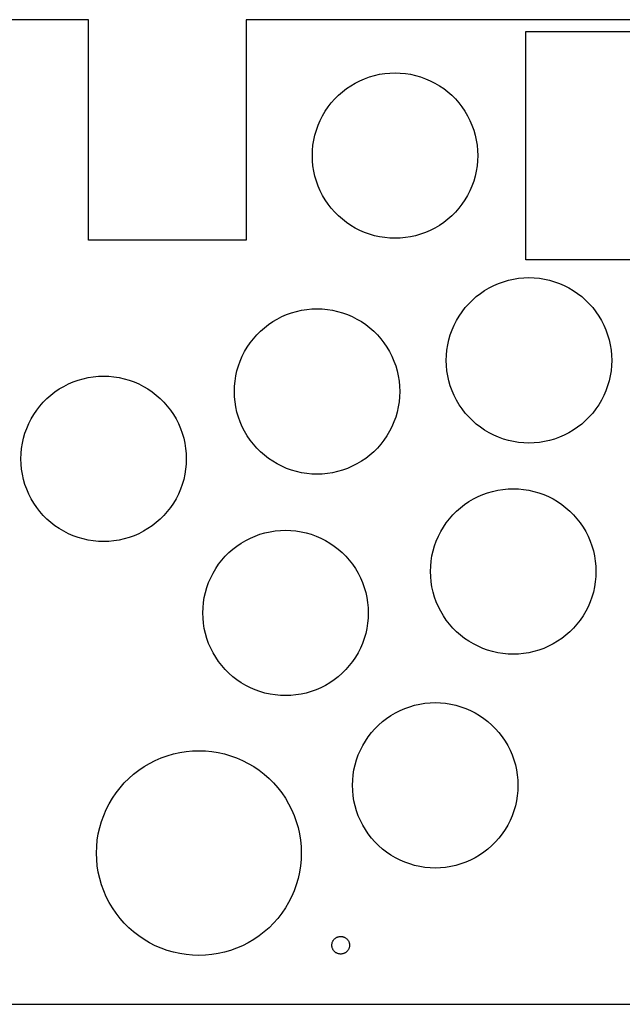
# Model space of a CAD drawing. Header units: metres. Extents: x 0 to 208, y 0 to 125.
# Tile 2 of 3: x 74 to 150, y 0 to 125. Entities that reach past the tile are written whole.
import ezdxf

# ---------------------------------------------------------------- set-up
doc = ezdxf.new("R2010")
doc.units = ezdxf.units.M

msp = doc.modelspace()

# ---------------------------------------------------------------- linework, layer by layer
for p, q in [((82.5, 125), (10, 125)), ((82.5, 97), (82.5, 125)), ((198.5, 125), (102.5, 125)), ((102.5, 125), (102.5, 97)), ((138, 94.5), (138, 123.5)), ((138, 123.5), (168, 123.5)), ((116.929, 117.251), (117.535, 117.513)), ((117.535, 117.513), (118.155, 117.736)), ((118.155, 117.736), (118.789, 117.92)), ((118.789, 117.92), (119.432, 118.064)), ((119.432, 118.064), (120.084, 118.167)), ((120.084, 118.167), (120.741, 118.229)), ((120.741, 118.229), (121.4, 118.25)), ((121.4, 118.25), (122.059, 118.229)), ((122.059, 118.229), (122.716, 118.167)), ((122.716, 118.167), (123.367, 118.064)), ((123.367, 118.064), (124.011, 117.92)), ((124.011, 117.92), (124.645, 117.736)), ((124.645, 117.736), (125.265, 117.513)), ((125.265, 117.513), (125.871, 117.251)), ((115.228, 116.245), (115.774, 116.615)), ((115.774, 116.615), (116.342, 116.951)), ((116.342, 116.951), (116.929, 117.251)), ((125.871, 117.251), (126.458, 116.951)), ((126.458, 116.951), (127.026, 116.615)), ((127.026, 116.615), (127.572, 116.245)), ((113.746, 114.938), (114.212, 115.404)), ((114.212, 115.404), (114.707, 115.84)), ((114.707, 115.84), (115.228, 116.245)), ((127.572, 116.245), (128.093, 115.84)), ((128.093, 115.84), (128.588, 115.404)), ((128.588, 115.404), (129.054, 114.938)), ((112.535, 113.376), (112.905, 113.922)), ((112.905, 113.922), (113.31, 114.443)), ((113.31, 114.443), (113.746, 114.938)), ((129.054, 114.938), (129.49, 114.443)), ((129.49, 114.443), (129.895, 113.922)), ((129.895, 113.922), (130.265, 113.376)), ((111.899, 112.221), (112.199, 112.808)), ((112.199, 112.808), (112.535, 113.376)), ((130.265, 113.376), (130.601, 112.808)), ((130.601, 112.808), (130.901, 112.221)), ((111.414, 110.995), (111.637, 111.615)), ((111.637, 111.615), (111.899, 112.221)), ((130.901, 112.221), (131.163, 111.615)), ((131.163, 111.615), (131.386, 110.995)), ((111.086, 109.717), (111.23, 110.361)), ((111.23, 110.361), (111.414, 110.995)), ((131.386, 110.995), (131.57, 110.361)), ((131.57, 110.361), (131.714, 109.717)), ((110.921, 108.409), (110.983, 109.066)), ((110.983, 109.066), (111.086, 109.717)), ((131.714, 109.717), (131.817, 109.066)), ((131.817, 109.066), (131.879, 108.409)), ((110.9, 107.75), (110.921, 108.409)), ((110.921, 107.091), (110.9, 107.75)), ((131.879, 108.409), (131.9, 107.75)), ((131.9, 107.75), (131.879, 107.091)), ((110.983, 106.434), (110.921, 107.091)), ((111.086, 105.782), (110.983, 106.434)), ((131.817, 106.434), (131.714, 105.782)), ((131.879, 107.091), (131.817, 106.434)), ((111.23, 105.139), (111.086, 105.782)), ((111.414, 104.505), (111.23, 105.139)), ((131.57, 105.139), (131.386, 104.505)), ((131.714, 105.782), (131.57, 105.139)), ((111.637, 103.885), (111.414, 104.505)), ((111.899, 103.279), (111.637, 103.885)), ((131.163, 103.885), (130.901, 103.279)), ((131.386, 104.505), (131.163, 103.885)), ((112.199, 102.692), (111.899, 103.279)), ((112.535, 102.124), (112.199, 102.692)), ((130.601, 102.692), (130.265, 102.124)), ((130.901, 103.279), (130.601, 102.692)), ((112.905, 101.578), (112.535, 102.124)), ((113.31, 101.057), (112.905, 101.578)), ((129.895, 101.578), (129.49, 101.057)), ((130.265, 102.124), (129.895, 101.578)), ((113.746, 100.562), (113.31, 101.057)), ((114.212, 100.096), (113.746, 100.562)), ((114.707, 99.6596), (114.212, 100.096)), ((128.588, 100.096), (128.093, 99.6596)), ((129.054, 100.562), (128.588, 100.096)), ((129.49, 101.057), (129.054, 100.562)), ((115.228, 99.2553), (114.707, 99.6596)), ((115.774, 98.8846), (115.228, 99.2553)), ((116.342, 98.5488), (115.774, 98.8846)), ((127.026, 98.8846), (126.458, 98.5488)), ((127.572, 99.2553), (127.026, 98.8846)), ((128.093, 99.6596), (127.572, 99.2553)), ((116.929, 98.2493), (116.342, 98.5488)), ((117.535, 97.9873), (116.929, 98.2493)), ((118.155, 97.7639), (117.535, 97.9873)), ((118.789, 97.5799), (118.155, 97.7639)), ((119.432, 97.436), (118.789, 97.5799)), ((124.011, 97.5799), (123.367, 97.436)), ((124.645, 97.7639), (124.011, 97.5799)), ((125.265, 97.9873), (124.645, 97.7639)), ((125.871, 98.2493), (125.265, 97.9873)), ((126.458, 98.5488), (125.871, 98.2493)), ((102.5, 97), (82.5, 97)), ((120.084, 97.3328), (119.432, 97.436)), ((120.741, 97.2707), (120.084, 97.3328)), ((121.4, 97.25), (120.741, 97.2707)), ((122.059, 97.2707), (121.4, 97.25)), ((122.716, 97.3328), (122.059, 97.2707)), ((123.367, 97.436), (122.716, 97.3328)), ((168, 94.5), (138, 94.5)), ((133.342, 90.9512), (133.929, 91.2507)), ((133.929, 91.2507), (134.535, 91.5126)), ((134.535, 91.5126), (135.155, 91.7361)), ((135.155, 91.7361), (135.789, 91.9201)), ((135.789, 91.9201), (136.432, 92.064)), ((136.432, 92.064), (137.084, 92.1672)), ((137.084, 92.1672), (137.741, 92.2293)), ((137.741, 92.2293), (138.4, 92.25)), ((138.4, 92.25), (139.059, 92.2293)), ((139.059, 92.2293), (139.716, 92.1672)), ((139.716, 92.1672), (140.367, 92.064)), ((140.367, 92.064), (141.011, 91.9201)), ((141.011, 91.9201), (141.645, 91.7361)), ((141.645, 91.7361), (142.265, 91.5126)), ((142.265, 91.5126), (142.871, 91.2507)), ((142.871, 91.2507), (143.458, 90.9512)), ((131.707, 89.8404), (132.228, 90.2447)), ((132.228, 90.2447), (132.774, 90.6154)), ((132.774, 90.6154), (133.342, 90.9512)), ((143.458, 90.9512), (144.026, 90.6154)), ((144.026, 90.6154), (144.572, 90.2447)), ((144.572, 90.2447), (145.093, 89.8404)), ((130.31, 88.4429), (130.746, 88.9377)), ((130.746, 88.9377), (131.212, 89.4042)), ((131.212, 89.4042), (131.707, 89.8404)), ((145.093, 89.8404), (145.588, 89.4042)), ((145.588, 89.4042), (146.054, 88.9377)), ((146.054, 88.9377), (146.49, 88.4429)), ((107.029, 87.3007), (107.635, 87.5627)), ((107.635, 87.5627), (108.255, 87.7861)), ((108.255, 87.7861), (108.889, 87.9701)), ((108.889, 87.9701), (109.532, 88.114)), ((109.532, 88.114), (110.184, 88.2172)), ((110.184, 88.2172), (110.841, 88.2793)), ((110.841, 88.2793), (111.5, 88.3)), ((111.5, 88.3), (112.159, 88.2793)), ((112.159, 88.2793), (112.816, 88.2172)), ((112.816, 88.2172), (113.467, 88.114)), ((113.467, 88.114), (114.111, 87.9701)), ((114.111, 87.9701), (114.745, 87.7861)), ((114.745, 87.7861), (115.365, 87.5627)), ((115.365, 87.5627), (115.971, 87.3007)), ((129.535, 87.3762), (129.905, 87.9217)), ((129.905, 87.9217), (130.31, 88.4429)), ((146.49, 88.4429), (146.895, 87.9217)), ((146.895, 87.9217), (147.265, 87.3762)), ((104.807, 85.8904), (105.328, 86.2947)), ((105.328, 86.2947), (105.874, 86.6654)), ((105.874, 86.6654), (106.442, 87.0012)), ((106.442, 87.0012), (107.029, 87.3007)), ((115.971, 87.3007), (116.558, 87.0012)), ((116.558, 87.0012), (117.126, 86.6654)), ((117.126, 86.6654), (117.672, 86.2947)), ((117.672, 86.2947), (118.193, 85.8904)), ((128.899, 86.2207), (129.199, 86.8084)), ((129.199, 86.8084), (129.535, 87.3762)), ((147.265, 87.3762), (147.601, 86.8084)), ((147.601, 86.8084), (147.901, 86.2207)), ((103.846, 84.9877), (104.312, 85.4542)), ((104.312, 85.4542), (104.807, 85.8904)), ((118.193, 85.8904), (118.688, 85.4542)), ((118.688, 85.4542), (119.154, 84.9877)), ((128.414, 84.9947), (128.637, 85.6153)), ((128.637, 85.6153), (128.899, 86.2207)), ((147.901, 86.2207), (148.163, 85.6153)), ((148.163, 85.6153), (148.386, 84.9947)), ((102.635, 83.4262), (103.005, 83.9717)), ((103.005, 83.9717), (103.41, 84.493)), ((103.41, 84.493), (103.846, 84.9877)), ((119.154, 84.9877), (119.59, 84.493)), ((119.59, 84.493), (119.995, 83.9717)), ((119.995, 83.9717), (120.365, 83.4262)), ((128.086, 83.7175), (128.23, 84.3612)), ((128.23, 84.3612), (128.414, 84.9947)), ((148.386, 84.9947), (148.57, 84.3612)), ((148.57, 84.3612), (148.714, 83.7175)), ((101.999, 82.2707), (102.299, 82.8584)), ((102.299, 82.8584), (102.635, 83.4262)), ((120.365, 83.4262), (120.701, 82.8584)), ((120.701, 82.8584), (121.001, 82.2707)), ((127.921, 82.4093), (127.983, 83.066)), ((127.983, 83.066), (128.086, 83.7175)), ((148.714, 83.7175), (148.817, 83.066)), ((148.817, 83.066), (148.879, 82.4093)), ((101.514, 81.0447), (101.737, 81.6653)), ((101.737, 81.6653), (101.999, 82.2707)), ((121.001, 82.2707), (121.263, 81.6653)), ((121.263, 81.6653), (121.486, 81.0447)), ((127.9, 81.75), (127.921, 82.4093)), ((127.921, 81.0907), (127.9, 81.75)), ((148.879, 82.4093), (148.9, 81.75)), ((148.9, 81.75), (148.879, 81.0907)), ((101.186, 79.7675), (101.33, 80.4112)), ((101.33, 80.4112), (101.514, 81.0447)), ((121.486, 81.0447), (121.67, 80.4112)), ((121.67, 80.4112), (121.814, 79.7675)), ((127.983, 80.434), (127.921, 81.0907)), ((128.086, 79.7825), (127.983, 80.434)), ((148.817, 80.434), (148.714, 79.7825)), ((148.879, 81.0907), (148.817, 80.434)), ((79.3416, 78.4512), (79.9293, 78.7507)), ((79.9293, 78.7507), (80.5347, 79.0126)), ((80.5347, 79.0126), (81.1553, 79.2361)), ((81.1553, 79.2361), (81.7887, 79.4201)), ((81.7887, 79.4201), (82.4325, 79.564)), ((82.4325, 79.564), (83.084, 79.6672)), ((83.084, 79.6672), (83.7407, 79.7293)), ((83.7407, 79.7293), (84.4, 79.75)), ((84.4, 79.75), (85.0593, 79.7293)), ((85.0593, 79.7293), (85.716, 79.6672)), ((85.716, 79.6672), (86.3675, 79.564)), ((86.3675, 79.564), (87.0112, 79.4201)), ((87.0112, 79.4201), (87.6447, 79.2361)), ((87.6447, 79.2361), (88.2653, 79.0126)), ((88.2653, 79.0126), (88.8707, 78.7507)), ((88.8707, 78.7507), (89.4584, 78.4512)), ((101.021, 78.4593), (101.083, 79.116)), ((101.083, 79.116), (101.186, 79.7675)), ((121.814, 79.7675), (121.917, 79.116)), ((121.917, 79.116), (121.979, 78.4593)), ((128.23, 79.1387), (128.086, 79.7825)), ((128.414, 78.5053), (128.23, 79.1387)), ((148.57, 79.1387), (148.386, 78.5053)), ((148.714, 79.7825), (148.57, 79.1387)), ((77.707, 77.3404), (78.2282, 77.7447)), ((78.2282, 77.7447), (78.7738, 78.1154)), ((78.7738, 78.1154), (79.3416, 78.4512)), ((89.4584, 78.4512), (90.0262, 78.1154)), ((90.0262, 78.1154), (90.5717, 77.7447)), ((90.5717, 77.7447), (91.0929, 77.3404)), ((101, 77.8), (101.021, 78.4593)), ((101.021, 77.1407), (101, 77.8)), ((121.979, 78.4593), (122, 77.8)), ((122, 77.8), (121.979, 77.1407)), ((128.637, 77.8847), (128.414, 78.5053)), ((128.899, 77.2793), (128.637, 77.8847)), ((148.163, 77.8847), (147.901, 77.2793)), ((148.386, 78.5053), (148.163, 77.8847)), ((76.3096, 75.9429), (76.7458, 76.4377)), ((76.7458, 76.4377), (77.2122, 76.9042)), ((77.2122, 76.9042), (77.707, 77.3404)), ((91.0929, 77.3404), (91.5877, 76.9042)), ((91.5877, 76.9042), (92.0542, 76.4377)), ((92.0542, 76.4377), (92.4904, 75.9429)), ((101.083, 76.484), (101.021, 77.1407)), ((101.186, 75.8325), (101.083, 76.484)), ((121.917, 76.484), (121.814, 75.8325)), ((121.979, 77.1407), (121.917, 76.484)), ((129.199, 76.6916), (128.899, 77.2793)), ((129.535, 76.1238), (129.199, 76.6916)), ((147.601, 76.6916), (147.265, 76.1238)), ((147.901, 77.2793), (147.601, 76.6916)), ((75.5345, 74.8762), (75.9053, 75.4217)), ((75.9053, 75.4217), (76.3096, 75.9429)), ((92.4904, 75.9429), (92.8947, 75.4217)), ((92.8947, 75.4217), (93.2654, 74.8762)), ((101.33, 75.1888), (101.186, 75.8325)), ((101.514, 74.5553), (101.33, 75.1888)), ((121.67, 75.1888), (121.486, 74.5553)), ((121.814, 75.8325), (121.67, 75.1888)), ((129.905, 75.5782), (129.535, 76.1238)), ((130.31, 75.057), (129.905, 75.5782)), ((130.746, 74.5622), (130.31, 75.057)), ((146.49, 75.057), (146.054, 74.5622)), ((146.895, 75.5782), (146.49, 75.057)), ((147.265, 76.1238), (146.895, 75.5782)), ((74.8993, 73.7207), (75.1988, 74.3084)), ((75.1988, 74.3084), (75.5345, 74.8762)), ((93.2654, 74.8762), (93.6012, 74.3084)), ((93.6012, 74.3084), (93.9007, 73.7207)), ((101.737, 73.9347), (101.514, 74.5553)), ((101.999, 73.3293), (101.737, 73.9347)), ((121.263, 73.9347), (121.001, 73.3293)), ((121.486, 74.5553), (121.263, 73.9347)), ((131.212, 74.0958), (130.746, 74.5622)), ((131.707, 73.6596), (131.212, 74.0958)), ((145.588, 74.0958), (145.093, 73.6596)), ((146.054, 74.5622), (145.588, 74.0958)), ((74.4139, 72.4947), (74.6373, 73.1153)), ((74.6373, 73.1153), (74.8993, 73.7207)), ((93.9007, 73.7207), (94.1626, 73.1153)), ((94.1626, 73.1153), (94.3861, 72.4947)), ((102.299, 72.7416), (101.999, 73.3293)), ((102.635, 72.1738), (102.299, 72.7416)), ((120.701, 72.7416), (120.365, 72.1738)), ((121.001, 73.3293), (120.701, 72.7416)), ((132.228, 73.2553), (131.707, 73.6596)), ((132.774, 72.8846), (132.228, 73.2553)), ((133.342, 72.5488), (132.774, 72.8846)), ((133.929, 72.2493), (133.342, 72.5488)), ((143.458, 72.5488), (142.871, 72.2493)), ((144.026, 72.8846), (143.458, 72.5488)), ((144.572, 73.2553), (144.026, 72.8846)), ((145.093, 73.6596), (144.572, 73.2553)), ((74.086, 71.2175), (74.2299, 71.8612)), ((74.2299, 71.8612), (74.4139, 72.4947)), ((94.3861, 72.4947), (94.5701, 71.8612)), ((94.5701, 71.8612), (94.714, 71.2175)), ((103.005, 71.6283), (102.635, 72.1738)), ((103.41, 71.107), (103.005, 71.6283)), ((119.995, 71.6283), (119.59, 71.107)), ((120.365, 72.1738), (119.995, 71.6283)), ((134.535, 71.9873), (133.929, 72.2493)), ((135.155, 71.7639), (134.535, 71.9873)), ((135.789, 71.5799), (135.155, 71.7639)), ((136.432, 71.436), (135.789, 71.5799)), ((137.084, 71.3328), (136.432, 71.436)), ((137.741, 71.2707), (137.084, 71.3328)), ((138.4, 71.25), (137.741, 71.2707)), ((139.059, 71.2707), (138.4, 71.25)), ((139.716, 71.3328), (139.059, 71.2707)), ((140.367, 71.436), (139.716, 71.3328)), ((141.011, 71.5799), (140.367, 71.436)), ((141.645, 71.7639), (141.011, 71.5799)), ((142.265, 71.9873), (141.645, 71.7639)), ((142.871, 72.2493), (142.265, 71.9873)), ((73.9207, 69.9093), (73.9828, 70.566)), ((73.9828, 70.566), (74.086, 71.2175)), ((94.714, 71.2175), (94.8172, 70.566)), ((94.8172, 70.566), (94.8793, 69.9093)), ((103.846, 70.6122), (103.41, 71.107)), ((104.312, 70.1458), (103.846, 70.6122)), ((104.807, 69.7096), (104.312, 70.1458)), ((118.688, 70.1458), (118.193, 69.7096)), ((119.154, 70.6122), (118.688, 70.1458)), ((119.59, 71.107), (119.154, 70.6122)), ((73.9, 69.25), (73.9207, 69.9093)), ((73.9207, 68.5907), (73.9, 69.25)), ((94.8793, 69.9093), (94.9, 69.25)), ((94.9, 69.25), (94.8793, 68.5907)), ((105.328, 69.3053), (104.807, 69.7096)), ((105.874, 68.9346), (105.328, 69.3053)), ((106.442, 68.5988), (105.874, 68.9346)), ((117.126, 68.9346), (116.558, 68.5988)), ((117.672, 69.3053), (117.126, 68.9346)), ((118.193, 69.7096), (117.672, 69.3053)), ((73.9828, 67.934), (73.9207, 68.5907)), ((74.086, 67.2825), (73.9828, 67.934)), ((94.8172, 67.934), (94.714, 67.2825)), ((94.8793, 68.5907), (94.8172, 67.934)), ((107.029, 68.2993), (106.442, 68.5988)), ((107.635, 68.0373), (107.029, 68.2993)), ((108.255, 67.8139), (107.635, 68.0373)), ((108.889, 67.6299), (108.255, 67.8139)), ((109.532, 67.486), (108.889, 67.6299)), ((114.111, 67.6299), (113.467, 67.486)), ((114.745, 67.8139), (114.111, 67.6299)), ((115.365, 68.0373), (114.745, 67.8139)), ((115.971, 68.2993), (115.365, 68.0373)), ((116.558, 68.5988), (115.971, 68.2993)), ((74.2299, 66.6387), (74.086, 67.2825)), ((74.4139, 66.0053), (74.2299, 66.6387)), ((94.5701, 66.6387), (94.3861, 66.0053)), ((94.714, 67.2825), (94.5701, 66.6387)), ((110.184, 67.3828), (109.532, 67.486)), ((110.841, 67.3207), (110.184, 67.3828)), ((111.5, 67.3), (110.841, 67.3207)), ((112.159, 67.3207), (111.5, 67.3)), ((112.816, 67.3828), (112.159, 67.3207)), ((113.467, 67.486), (112.816, 67.3828)), ((74.6373, 65.3847), (74.4139, 66.0053)), ((74.8993, 64.7793), (74.6373, 65.3847)), ((94.1626, 65.3847), (93.9007, 64.7793)), ((94.3861, 66.0053), (94.1626, 65.3847)), ((133.155, 64.9361), (133.789, 65.1201)), ((133.789, 65.1201), (134.432, 65.264)), ((134.432, 65.264), (135.084, 65.3672)), ((135.084, 65.3672), (135.741, 65.4293)), ((135.741, 65.4293), (136.4, 65.45)), ((136.4, 65.45), (137.059, 65.4293)), ((137.059, 65.4293), (137.716, 65.3672)), ((137.716, 65.3672), (138.367, 65.264)), ((138.367, 65.264), (139.011, 65.1201)), ((139.011, 65.1201), (139.645, 64.9361)), ((75.1988, 64.1916), (74.8993, 64.7793)), ((75.5345, 63.6238), (75.1988, 64.1916)), ((93.6012, 64.1916), (93.2654, 63.6238)), ((93.9007, 64.7793), (93.6012, 64.1916)), ((130.228, 63.4447), (130.774, 63.8154)), ((130.774, 63.8154), (131.342, 64.1512)), ((131.342, 64.1512), (131.929, 64.4507)), ((131.929, 64.4507), (132.535, 64.7126)), ((132.535, 64.7126), (133.155, 64.9361)), ((139.645, 64.9361), (140.265, 64.7126)), ((140.265, 64.7126), (140.871, 64.4507)), ((140.871, 64.4507), (141.458, 64.1512)), ((141.458, 64.1512), (142.026, 63.8154)), ((142.026, 63.8154), (142.572, 63.4447)), ((75.9053, 63.0782), (75.5345, 63.6238)), ((76.3096, 62.557), (75.9053, 63.0782)), ((76.7458, 62.0622), (76.3096, 62.557)), ((92.4904, 62.557), (92.0542, 62.0622)), ((92.8947, 63.0782), (92.4904, 62.557)), ((93.2654, 63.6238), (92.8947, 63.0782)), ((128.746, 62.1377), (129.212, 62.6042)), ((129.212, 62.6042), (129.707, 63.0404)), ((129.707, 63.0404), (130.228, 63.4447)), ((142.572, 63.4447), (143.093, 63.0404)), ((143.093, 63.0404), (143.588, 62.6042)), ((143.588, 62.6042), (144.054, 62.1377)), ((77.2122, 61.5958), (76.7458, 62.0622)), ((77.707, 61.1596), (77.2122, 61.5958)), ((91.5877, 61.5958), (91.0929, 61.1596)), ((92.0542, 62.0622), (91.5877, 61.5958)), ((127.905, 61.1217), (128.31, 61.6429)), ((128.31, 61.6429), (128.746, 62.1377)), ((144.054, 62.1377), (144.49, 61.6429)), ((144.49, 61.6429), (144.895, 61.1217)), ((78.2282, 60.7553), (77.707, 61.1596)), ((78.7738, 60.3846), (78.2282, 60.7553)), ((79.3416, 60.0488), (78.7738, 60.3846)), ((79.9293, 59.7493), (79.3416, 60.0488)), ((89.4584, 60.0488), (88.8707, 59.7493)), ((90.0262, 60.3846), (89.4584, 60.0488)), ((90.5717, 60.7553), (90.0262, 60.3846)), ((91.0929, 61.1596), (90.5717, 60.7553)), ((105.532, 59.999), (106.184, 60.1022)), ((106.184, 60.1022), (106.841, 60.1643)), ((106.841, 60.1643), (107.5, 60.185)), ((107.5, 60.185), (108.159, 60.1643)), ((108.159, 60.1643), (108.816, 60.1022)), ((108.816, 60.1022), (109.467, 59.999)), ((126.899, 59.4207), (127.199, 60.0084)), ((127.199, 60.0084), (127.535, 60.5762)), ((127.535, 60.5762), (127.905, 61.1217)), ((144.895, 61.1217), (145.265, 60.5762)), ((145.265, 60.5762), (145.601, 60.0084)), ((145.601, 60.0084), (145.901, 59.4207)), ((80.5347, 59.4873), (79.9293, 59.7493)), ((81.1553, 59.2639), (80.5347, 59.4873)), ((81.7887, 59.0799), (81.1553, 59.2639)), ((82.4325, 58.936), (81.7887, 59.0799)), ((83.084, 58.8328), (82.4325, 58.936)), ((83.7407, 58.7707), (83.084, 58.8328)), ((84.4, 58.75), (83.7407, 58.7707)), ((85.0593, 58.7707), (84.4, 58.75)), ((85.716, 58.8328), (85.0593, 58.7707)), ((86.3675, 58.936), (85.716, 58.8328)), ((87.0112, 59.0799), (86.3675, 58.936)), ((87.6447, 59.2639), (87.0112, 59.0799)), ((88.2653, 59.4873), (87.6447, 59.2639)), ((88.8707, 59.7493), (88.2653, 59.4873)), ((101.874, 58.5504), (102.442, 58.8862)), ((102.442, 58.8862), (103.029, 59.1857)), ((103.029, 59.1857), (103.635, 59.4476)), ((103.635, 59.4476), (104.255, 59.6711)), ((104.255, 59.6711), (104.889, 59.8551)), ((104.889, 59.8551), (105.532, 59.999)), ((109.467, 59.999), (110.111, 59.8551)), ((110.111, 59.8551), (110.745, 59.6711)), ((110.745, 59.6711), (111.365, 59.4476)), ((111.365, 59.4476), (111.971, 59.1857)), ((111.971, 59.1857), (112.558, 58.8862)), ((112.558, 58.8862), (113.126, 58.5504)), ((126.414, 58.1947), (126.637, 58.8153)), ((126.637, 58.8153), (126.899, 59.4207)), ((145.901, 59.4207), (146.163, 58.8153)), ((146.163, 58.8153), (146.386, 58.1947)), ((100.312, 57.3392), (100.807, 57.7754)), ((100.807, 57.7754), (101.328, 58.1797)), ((101.328, 58.1797), (101.874, 58.5504)), ((113.126, 58.5504), (113.672, 58.1797)), ((113.672, 58.1797), (114.193, 57.7754)), ((114.193, 57.7754), (114.688, 57.3392)), ((126.086, 56.9175), (126.23, 57.5612)), ((126.23, 57.5612), (126.414, 58.1947)), ((146.386, 58.1947), (146.57, 57.5612)), ((146.57, 57.5612), (146.714, 56.9175)), ((99.0053, 55.8567), (99.4096, 56.3779)), ((99.4096, 56.3779), (99.8458, 56.8727)), ((99.8458, 56.8727), (100.312, 57.3392)), ((114.688, 57.3392), (115.154, 56.8727)), ((115.154, 56.8727), (115.59, 56.3779)), ((115.59, 56.3779), (115.995, 55.8567)), ((125.921, 55.6093), (125.983, 56.266)), ((125.983, 56.266), (126.086, 56.9175)), ((146.714, 56.9175), (146.817, 56.266)), ((146.817, 56.266), (146.879, 55.6093)), ((98.2988, 54.7434), (98.6346, 55.3112)), ((98.6346, 55.3112), (99.0053, 55.8567)), ((115.995, 55.8567), (116.365, 55.3112)), ((116.365, 55.3112), (116.701, 54.7434)), ((125.9, 54.95), (125.921, 55.6093)), ((146.879, 55.6093), (146.9, 54.95)), ((97.7373, 53.5503), (97.9993, 54.1557)), ((97.9993, 54.1557), (98.2988, 54.7434)), ((116.701, 54.7434), (117.001, 54.1557)), ((117.001, 54.1557), (117.263, 53.5503)), ((125.921, 54.2907), (125.9, 54.95)), ((125.983, 53.634), (125.921, 54.2907)), ((146.879, 54.2907), (146.817, 53.634)), ((146.9, 54.95), (146.879, 54.2907)), ((97.3299, 52.2962), (97.5139, 52.9297)), ((97.5139, 52.9297), (97.7373, 53.5503)), ((117.263, 53.5503), (117.486, 52.9297)), ((117.486, 52.9297), (117.67, 52.2962)), ((126.086, 52.9825), (125.983, 53.634)), ((126.23, 52.3387), (126.086, 52.9825)), ((146.714, 52.9825), (146.57, 52.3387)), ((146.817, 53.634), (146.714, 52.9825)), ((97.0828, 51.001), (97.186, 51.6525)), ((97.186, 51.6525), (97.3299, 52.2962)), ((117.67, 52.2962), (117.814, 51.6525)), ((117.814, 51.6525), (117.917, 51.001)), ((126.414, 51.7053), (126.23, 52.3387)), ((126.637, 51.0847), (126.414, 51.7053)), ((146.386, 51.7053), (146.163, 51.0847)), ((146.57, 52.3387), (146.386, 51.7053)), ((97, 49.685), (97.0207, 50.3443)), ((97.0207, 50.3443), (97.0828, 51.001)), ((117.917, 51.001), (117.979, 50.3443)), ((117.979, 50.3443), (118, 49.685)), ((126.899, 50.4793), (126.637, 51.0847)), ((127.199, 49.8916), (126.899, 50.4793)), ((145.901, 50.4793), (145.601, 49.8916)), ((146.163, 51.0847), (145.901, 50.4793)), ((97.0207, 49.0257), (97, 49.685)), ((97.0828, 48.369), (97.0207, 49.0257)), ((117.979, 49.0257), (117.917, 48.369)), ((118, 49.685), (117.979, 49.0257)), ((127.535, 49.3238), (127.199, 49.8916)), ((127.905, 48.7782), (127.535, 49.3238)), ((128.31, 48.257), (127.905, 48.7782)), ((144.895, 48.7782), (144.49, 48.257)), ((145.265, 49.3238), (144.895, 48.7782)), ((145.601, 49.8916), (145.265, 49.3238)), ((97.186, 47.7175), (97.0828, 48.369)), ((97.3299, 47.0737), (97.186, 47.7175)), ((117.814, 47.7175), (117.67, 47.0737)), ((117.917, 48.369), (117.814, 47.7175)), ((128.746, 47.7623), (128.31, 48.257)), ((129.212, 47.2958), (128.746, 47.7623)), ((144.054, 47.7623), (143.588, 47.2958)), ((144.49, 48.257), (144.054, 47.7623)), ((97.5139, 46.4403), (97.3299, 47.0737)), ((97.7373, 45.8197), (97.5139, 46.4403)), ((117.486, 46.4403), (117.263, 45.8197)), ((117.67, 47.0737), (117.486, 46.4403)), ((129.707, 46.8596), (129.212, 47.2958)), ((130.228, 46.4553), (129.707, 46.8596)), ((130.774, 46.0845), (130.228, 46.4553)), ((142.572, 46.4553), (142.026, 46.0845)), ((143.093, 46.8596), (142.572, 46.4553)), ((143.588, 47.2958), (143.093, 46.8596)), ((97.9993, 45.2143), (97.7373, 45.8197)), ((98.2988, 44.6266), (97.9993, 45.2143)), ((117.001, 45.2143), (116.701, 44.6266)), ((117.263, 45.8197), (117.001, 45.2143)), ((131.342, 45.7488), (130.774, 46.0845)), ((131.929, 45.4493), (131.342, 45.7488)), ((132.535, 45.1873), (131.929, 45.4493)), ((133.155, 44.9639), (132.535, 45.1873)), ((140.265, 45.1873), (139.645, 44.9639)), ((140.871, 45.4493), (140.265, 45.1873)), ((141.458, 45.7488), (140.871, 45.4493)), ((142.026, 46.0845), (141.458, 45.7488)), ((98.6346, 44.0588), (98.2988, 44.6266)), ((99.0053, 43.5132), (98.6346, 44.0588)), ((116.365, 44.0588), (115.995, 43.5132)), ((116.701, 44.6266), (116.365, 44.0588)), ((133.789, 44.7799), (133.155, 44.9639)), ((134.432, 44.636), (133.789, 44.7799)), ((135.084, 44.5328), (134.432, 44.636)), ((135.741, 44.4707), (135.084, 44.5328)), ((136.4, 44.45), (135.741, 44.4707)), ((137.059, 44.4707), (136.4, 44.45)), ((137.716, 44.5328), (137.059, 44.4707)), ((138.367, 44.636), (137.716, 44.5328)), ((139.011, 44.7799), (138.367, 44.636)), ((139.645, 44.9639), (139.011, 44.7799)), ((99.4096, 42.992), (99.0053, 43.5132)), ((99.8458, 42.4973), (99.4096, 42.992)), ((115.59, 42.992), (115.154, 42.4973)), ((115.995, 43.5132), (115.59, 42.992)), ((100.312, 42.0308), (99.8458, 42.4973)), ((100.807, 41.5946), (100.312, 42.0308)), ((101.328, 41.1903), (100.807, 41.5946)), ((114.193, 41.5946), (113.672, 41.1903)), ((114.688, 42.0308), (114.193, 41.5946)), ((115.154, 42.4973), (114.688, 42.0308)), ((101.874, 40.8195), (101.328, 41.1903)), ((102.442, 40.4838), (101.874, 40.8195)), ((103.029, 40.1843), (102.442, 40.4838)), ((103.635, 39.9223), (103.029, 40.1843)), ((111.971, 40.1843), (111.365, 39.9223)), ((112.558, 40.4838), (111.971, 40.1843)), ((113.126, 40.8195), (112.558, 40.4838)), ((113.672, 41.1903), (113.126, 40.8195)), ((104.255, 39.6989), (103.635, 39.9223)), ((104.889, 39.5149), (104.255, 39.6989)), ((105.532, 39.371), (104.889, 39.5149)), ((106.184, 39.2678), (105.532, 39.371)), ((106.841, 39.2057), (106.184, 39.2678)), ((107.5, 39.185), (106.841, 39.2057)), ((108.159, 39.2057), (107.5, 39.185)), ((108.816, 39.2678), (108.159, 39.2057)), ((109.467, 39.371), (108.816, 39.2678)), ((110.111, 39.5149), (109.467, 39.371)), ((110.745, 39.6989), (110.111, 39.5149)), ((111.365, 39.9223), (110.745, 39.6989)), ((122.029, 37.3007), (122.635, 37.5627)), ((122.635, 37.5627), (123.255, 37.7861)), ((123.255, 37.7861), (123.889, 37.9701)), ((123.889, 37.9701), (124.532, 38.114)), ((124.532, 38.114), (125.184, 38.2172)), ((125.184, 38.2172), (125.841, 38.2793)), ((125.841, 38.2793), (126.5, 38.3)), ((126.5, 38.3), (127.159, 38.2793)), ((127.159, 38.2793), (127.816, 38.2172)), ((127.816, 38.2172), (128.467, 38.114)), ((128.467, 38.114), (129.111, 37.9701)), ((129.111, 37.9701), (129.745, 37.7861)), ((129.745, 37.7861), (130.365, 37.5627)), ((130.365, 37.5627), (130.971, 37.3007)), ((119.807, 35.8904), (120.328, 36.2947)), ((120.328, 36.2947), (120.874, 36.6654)), ((120.874, 36.6654), (121.442, 37.0012)), ((121.442, 37.0012), (122.029, 37.3007)), ((130.971, 37.3007), (131.558, 37.0012)), ((131.558, 37.0012), (132.126, 36.6654)), ((132.126, 36.6654), (132.672, 36.2947)), ((132.672, 36.2947), (133.193, 35.8904)), ((118.846, 34.9877), (119.312, 35.4542)), ((119.312, 35.4542), (119.807, 35.8904)), ((133.193, 35.8904), (133.688, 35.4542)), ((133.688, 35.4542), (134.154, 34.9877)), ((117.635, 33.4262), (118.005, 33.9717)), ((118.005, 33.9717), (118.41, 34.493)), ((118.41, 34.493), (118.846, 34.9877)), ((134.154, 34.9877), (134.59, 34.493)), ((134.59, 34.493), (134.995, 33.9717)), ((134.995, 33.9717), (135.365, 33.4262)), ((116.999, 32.2707), (117.299, 32.8584)), ((117.299, 32.8584), (117.635, 33.4262)), ((135.365, 33.4262), (135.701, 32.8584)), ((135.701, 32.8584), (136.001, 32.2707)), ((90.9649, 30.9627), (91.7144, 31.2871)), ((91.7144, 31.2871), (92.4828, 31.5637)), ((92.4828, 31.5637), (93.267, 31.7916)), ((93.267, 31.7916), (94.064, 31.9697)), ((94.064, 31.9697), (94.8707, 32.0975)), ((94.8707, 32.0975), (95.6837, 32.1743)), ((95.6837, 32.1743), (96.5, 32.2)), ((96.5, 32.2), (97.3163, 32.1743)), ((97.3163, 32.1743), (98.1293, 32.0975)), ((98.1293, 32.0975), (98.9359, 31.9697)), ((98.9359, 31.9697), (99.733, 31.7916)), ((99.733, 31.7916), (100.517, 31.5637)), ((100.517, 31.5637), (101.286, 31.2871)), ((101.286, 31.2871), (102.035, 30.9627)), ((116.514, 31.0447), (116.737, 31.6653)), ((116.737, 31.6653), (116.999, 32.2707)), ((136.001, 32.2707), (136.263, 31.6653)), ((136.263, 31.6653), (136.486, 31.0447)), ((88.8588, 29.7172), (89.5342, 30.1763)), ((89.5342, 30.1763), (90.2372, 30.592)), ((90.2372, 30.592), (90.9649, 30.9627)), ((102.035, 30.9627), (102.763, 30.592)), ((102.763, 30.592), (103.466, 30.1763)), ((103.466, 30.1763), (104.141, 29.7172)), ((116.186, 29.7675), (116.33, 30.4112)), ((116.33, 30.4112), (116.514, 31.0447)), ((136.486, 31.0447), (136.67, 30.4112)), ((136.67, 30.4112), (136.814, 29.7675)), ((87.6009, 28.6766), (88.2135, 29.2167)), ((88.2135, 29.2167), (88.8588, 29.7172)), ((104.141, 29.7172), (104.786, 29.2167)), ((104.786, 29.2167), (105.399, 28.6766)), ((116.021, 28.4593), (116.083, 29.116)), ((116.083, 29.116), (116.186, 29.7675)), ((136.814, 29.7675), (136.917, 29.116)), ((136.917, 29.116), (136.979, 28.4593)), ((86.4833, 27.4865), (87.0234, 28.0991)), ((87.0234, 28.0991), (87.6009, 28.6766)), ((105.399, 28.6766), (105.977, 28.0991)), ((105.977, 28.0991), (106.517, 27.4865)), ((116, 27.8), (116.021, 28.4593)), ((116.021, 27.1407), (116, 27.8)), ((136.979, 28.4593), (137, 27.8)), ((137, 27.8), (136.979, 27.1407)), ((85.5237, 26.1657), (85.9828, 26.8412)), ((85.9828, 26.8412), (86.4833, 27.4865)), ((106.517, 27.4865), (107.017, 26.8412)), ((107.017, 26.8412), (107.476, 26.1657)), ((116.083, 26.484), (116.021, 27.1407)), ((116.186, 25.8325), (116.083, 26.484)), ((136.917, 26.484), (136.814, 25.8325)), ((136.979, 27.1407), (136.917, 26.484)), ((84.7372, 24.7351), (85.108, 25.4628)), ((85.108, 25.4628), (85.5237, 26.1657)), ((107.476, 26.1657), (107.892, 25.4628)), ((107.892, 25.4628), (108.263, 24.7351)), ((116.33, 25.1888), (116.186, 25.8325)), ((116.514, 24.5553), (116.33, 25.1888)), ((136.67, 25.1888), (136.486, 24.5553)), ((136.814, 25.8325), (136.67, 25.1888)), ((84.1363, 23.2172), (84.4129, 23.9856)), ((84.4129, 23.9856), (84.7372, 24.7351)), ((108.263, 24.7351), (108.587, 23.9856)), ((108.587, 23.9856), (108.864, 23.2172)), ((116.737, 23.9347), (116.514, 24.5553)), ((116.999, 23.3293), (116.737, 23.9347)), ((136.263, 23.9347), (136.001, 23.3293)), ((136.486, 24.5553), (136.263, 23.9347)), ((83.9084, 22.433), (84.1363, 23.2172)), ((108.864, 23.2172), (109.092, 22.433)), ((117.299, 22.7416), (116.999, 23.3293)), ((117.635, 22.1738), (117.299, 22.7416)), ((135.701, 22.7416), (135.365, 22.1738)), ((136.001, 23.3293), (135.701, 22.7416)), ((83.6025, 20.8293), (83.7303, 21.636)), ((83.7303, 21.636), (83.9084, 22.433)), ((109.092, 22.433), (109.27, 21.636)), ((109.27, 21.636), (109.397, 20.8293)), ((118.005, 21.6283), (117.635, 22.1738)), ((118.41, 21.107), (118.005, 21.6283)), ((134.995, 21.6283), (134.59, 21.107)), ((135.365, 22.1738), (134.995, 21.6283)), ((83.5, 19.2), (83.5257, 20.0163)), ((83.5257, 20.0163), (83.6025, 20.8293)), ((109.397, 20.8293), (109.474, 20.0163)), ((109.474, 20.0163), (109.5, 19.2)), ((118.846, 20.6122), (118.41, 21.107)), ((119.312, 20.1458), (118.846, 20.6122)), ((119.807, 19.7096), (119.312, 20.1458)), ((133.688, 20.1458), (133.193, 19.7096)), ((134.154, 20.6122), (133.688, 20.1458)), ((134.59, 21.107), (134.154, 20.6122)), ((83.5257, 18.3837), (83.5, 19.2)), ((109.5, 19.2), (109.474, 18.3837)), ((120.328, 19.3053), (119.807, 19.7096)), ((120.874, 18.9346), (120.328, 19.3053)), ((121.442, 18.5988), (120.874, 18.9346)), ((132.126, 18.9346), (131.558, 18.5988)), ((132.672, 19.3053), (132.126, 18.9346)), ((133.193, 19.7096), (132.672, 19.3053)), ((83.6025, 17.5707), (83.5257, 18.3837)), ((83.7303, 16.764), (83.6025, 17.5707)), ((109.397, 17.5707), (109.27, 16.764)), ((109.474, 18.3837), (109.397, 17.5707)), ((122.029, 18.2993), (121.442, 18.5988)), ((122.635, 18.0373), (122.029, 18.2993)), ((123.255, 17.8139), (122.635, 18.0373)), ((123.889, 17.6299), (123.255, 17.8139)), ((124.532, 17.486), (123.889, 17.6299)), ((129.111, 17.6299), (128.467, 17.486)), ((129.745, 17.8139), (129.111, 17.6299)), ((130.365, 18.0373), (129.745, 17.8139)), ((130.971, 18.2993), (130.365, 18.0373)), ((131.558, 18.5988), (130.971, 18.2993)), ((83.9084, 15.967), (83.7303, 16.764)), ((109.27, 16.764), (109.092, 15.967)), ((125.184, 17.3828), (124.532, 17.486)), ((125.841, 17.3207), (125.184, 17.3828)), ((126.5, 17.3), (125.841, 17.3207)), ((127.159, 17.3207), (126.5, 17.3)), ((127.816, 17.3828), (127.159, 17.3207)), ((128.467, 17.486), (127.816, 17.3828)), ((84.1363, 15.1828), (83.9084, 15.967)), ((84.4129, 14.4144), (84.1363, 15.1828)), ((108.864, 15.1828), (108.587, 14.4144)), ((109.092, 15.967), (108.864, 15.1828)), ((84.7372, 13.6649), (84.4129, 14.4144)), ((108.587, 14.4144), (108.263, 13.6649)), ((85.108, 12.9372), (84.7372, 13.6649)), ((85.5237, 12.2342), (85.108, 12.9372)), ((107.892, 12.9372), (107.476, 12.2342)), ((108.263, 13.6649), (107.892, 12.9372)), ((85.9828, 11.5588), (85.5237, 12.2342)), ((86.4833, 10.9135), (85.9828, 11.5588)), ((107.017, 11.5588), (106.517, 10.9135)), ((107.476, 12.2342), (107.017, 11.5588)), ((87.0234, 10.3009), (86.4833, 10.9135)), ((87.6009, 9.7234), (87.0234, 10.3009)), ((105.977, 10.3009), (105.399, 9.7234)), ((106.517, 10.9135), (105.977, 10.3009)), ((88.2135, 9.18332), (87.6009, 9.7234)), ((88.8588, 8.68277), (88.2135, 9.18332)), ((104.786, 9.18332), (104.141, 8.68277)), ((105.399, 9.7234), (104.786, 9.18332)), ((89.5342, 8.22372), (88.8588, 8.68277)), ((90.2372, 7.808), (89.5342, 8.22372)), ((90.9649, 7.43724), (90.2372, 7.808)), ((102.763, 7.808), (102.035, 7.43724)), ((103.466, 8.22372), (102.763, 7.808)), ((104.141, 8.68277), (103.466, 8.22372)), ((113.38, 7.5), (113.382, 7.57031)), ((113.382, 7.42967), (113.38, 7.5)), ((113.382, 7.57031), (113.389, 7.64037)), ((113.389, 7.64037), (113.4, 7.70985)), ((113.4, 7.70985), (113.415, 7.77852)), ((113.415, 7.77852), (113.435, 7.84608)), ((113.435, 7.84608), (113.459, 7.91229)), ((113.459, 7.91229), (113.487, 7.97687)), ((113.487, 7.97687), (113.519, 8.03955)), ((113.519, 8.03955), (113.554, 8.10011)), ((113.554, 8.10011), (113.594, 8.15831)), ((113.594, 8.15831), (113.637, 8.21391)), ((113.637, 8.21391), (113.684, 8.26668)), ((113.684, 8.26668), (113.733, 8.31644)), ((113.733, 8.31644), (113.786, 8.36296)), ((113.786, 8.36296), (113.842, 8.4061)), ((113.842, 8.4061), (113.9, 8.44563)), ((113.9, 8.44563), (113.96, 8.48146)), ((113.96, 8.48146), (114.023, 8.5134)), ((114.023, 8.5134), (114.088, 8.54134)), ((114.088, 8.54134), (114.154, 8.56517)), ((114.154, 8.56517), (114.221, 8.58481)), ((114.221, 8.58481), (114.29, 8.60016)), ((114.29, 8.60016), (114.36, 8.61116)), ((114.36, 8.61116), (114.43, 8.61778)), ((114.43, 8.61778), (114.5, 8.62)), ((114.5, 8.62), (114.57, 8.61778)), ((114.57, 8.61778), (114.64, 8.61116)), ((114.64, 8.61116), (114.71, 8.60016)), ((114.71, 8.60016), (114.779, 8.58481)), ((114.779, 8.58481), (114.846, 8.56517)), ((114.846, 8.56517), (114.912, 8.54134)), ((114.912, 8.54134), (114.977, 8.5134)), ((114.977, 8.5134), (115.04, 8.48146)), ((115.04, 8.48146), (115.1, 8.44563)), ((115.1, 8.44563), (115.158, 8.4061)), ((115.158, 8.4061), (115.214, 8.36296)), ((115.214, 8.36296), (115.267, 8.31644)), ((115.267, 8.31644), (115.316, 8.26668)), ((115.316, 8.26668), (115.363, 8.21391)), ((115.363, 8.21391), (115.406, 8.15831)), ((115.406, 8.15831), (115.446, 8.10011)), ((115.446, 8.10011), (115.481, 8.03955)), ((115.481, 8.03955), (115.513, 7.97687)), ((115.513, 7.97687), (115.541, 7.91229)), ((115.541, 7.91229), (115.565, 7.84608)), ((115.565, 7.84608), (115.585, 7.77852)), ((115.585, 7.77852), (115.6, 7.70985)), ((115.6, 7.70985), (115.611, 7.64037)), ((115.611, 7.64037), (115.618, 7.57031)), ((115.618, 7.57031), (115.62, 7.5)), ((115.62, 7.5), (115.618, 7.42967)), ((91.7144, 7.1129), (90.9649, 7.43724)), ((92.4828, 6.83626), (91.7144, 7.1129)), ((93.267, 6.60841), (92.4828, 6.83626)), ((94.064, 6.43025), (93.267, 6.60841)), ((94.8707, 6.30251), (94.064, 6.43025)), ((95.6837, 6.22565), (94.8707, 6.30251)), ((98.1293, 6.30251), (97.3163, 6.22565)), ((98.9359, 6.43025), (98.1293, 6.30251)), ((99.733, 6.60841), (98.9359, 6.43025)), ((100.517, 6.83626), (99.733, 6.60841)), ((101.286, 7.1129), (100.517, 6.83626)), ((102.035, 7.43724), (101.286, 7.1129)), ((113.389, 7.35962), (113.382, 7.42967)), ((113.4, 7.29013), (113.389, 7.35962)), ((113.415, 7.22147), (113.4, 7.29013)), ((113.435, 7.1539), (113.415, 7.22147)), ((113.459, 7.08769), (113.435, 7.1539)), ((113.487, 7.02312), (113.459, 7.08769)), ((113.519, 6.96043), (113.487, 7.02312)), ((113.554, 6.89987), (113.519, 6.96043)), ((113.594, 6.84167), (113.554, 6.89987)), ((113.637, 6.78607), (113.594, 6.84167)), ((113.684, 6.73331), (113.637, 6.78607)), ((113.733, 6.68355), (113.684, 6.73331)), ((113.786, 6.63702), (113.733, 6.68355)), ((113.842, 6.59389), (113.786, 6.63702)), ((113.9, 6.55435), (113.842, 6.59389)), ((113.96, 6.51852), (113.9, 6.55435)), ((114.023, 6.48659), (113.96, 6.51852)), ((114.088, 6.45865), (114.023, 6.48659)), ((114.154, 6.43481), (114.088, 6.45865)), ((114.221, 6.41518), (114.154, 6.43481)), ((114.29, 6.39983), (114.221, 6.41518)), ((114.36, 6.38882), (114.29, 6.39983)), ((114.43, 6.3822), (114.36, 6.38882)), ((114.5, 6.37999), (114.43, 6.3822)), ((114.57, 6.3822), (114.5, 6.37999)), ((114.64, 6.38882), (114.57, 6.3822)), ((114.71, 6.39983), (114.64, 6.38882)), ((114.779, 6.41518), (114.71, 6.39983)), ((114.846, 6.43481), (114.779, 6.41518)), ((114.912, 6.45865), (114.846, 6.43481)), ((114.977, 6.48659), (114.912, 6.45865)), ((115.04, 6.51852), (114.977, 6.48659)), ((115.1, 6.55435), (115.04, 6.51852)), ((115.158, 6.59389), (115.1, 6.55435)), ((115.214, 6.63702), (115.158, 6.59389)), ((115.267, 6.68355), (115.214, 6.63702)), ((115.316, 6.73331), (115.267, 6.68355)), ((115.363, 6.78607), (115.316, 6.73331)), ((115.406, 6.84167), (115.363, 6.78607)), ((115.446, 6.89987), (115.406, 6.84167)), ((115.481, 6.96043), (115.446, 6.89987)), ((115.513, 7.02312), (115.481, 6.96043)), ((115.541, 7.08769), (115.513, 7.02312)), ((115.565, 7.1539), (115.541, 7.08769)), ((115.585, 7.22147), (115.565, 7.1539)), ((115.6, 7.29013), (115.585, 7.22147)), ((115.611, 7.35962), (115.6, 7.29013)), ((115.618, 7.42967), (115.611, 7.35962)), ((96.5, 6.2), (95.6837, 6.22565)), ((97.3163, 6.22565), (96.5, 6.2)), ((10, 0), (198.5, 0))]:
    msp.add_line(p, q)

doc.saveas('drawing.dxf')
